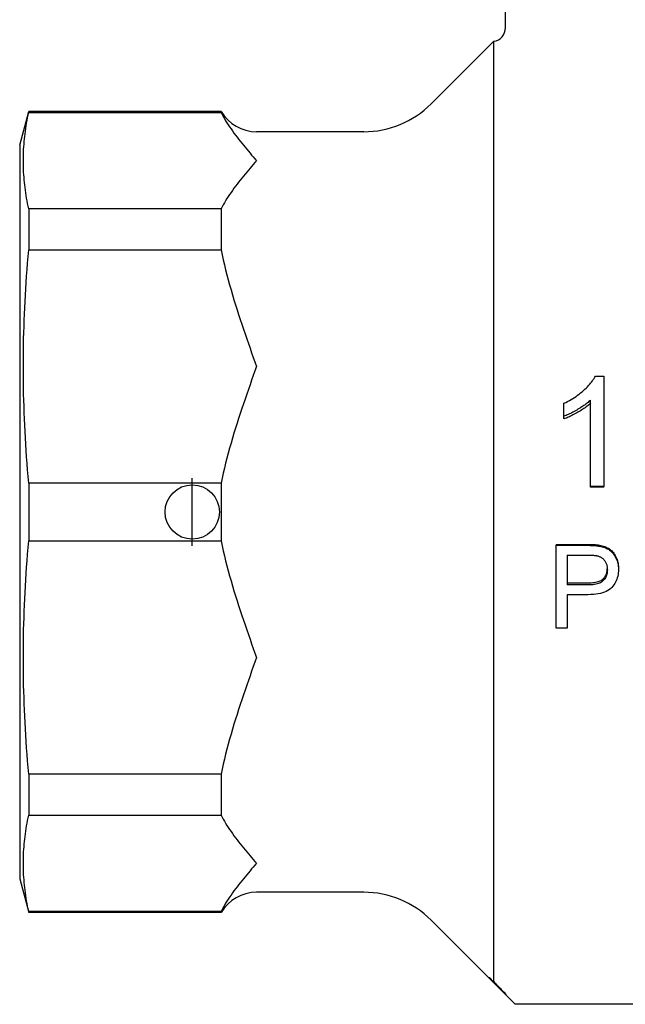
# Model space of a CAD drawing. Header units: millimetres. Extents: x 231 to 1594, y -18 to 379.
# Tile 1 of 5: x 271 to 316, y 159 to 232. Entities that reach past the tile are written whole.
import ezdxf

# ---------------------------------------------------------------- set-up
doc = ezdxf.new("R2010")
doc.units = ezdxf.units.MM
doc.layers.add('DETAIL', color=2, linetype='Continuous')
doc.layers.add('ORIGIN', color=6, linetype='Continuous')

msp = doc.modelspace()

# ---------------------------------------------------------------- linework, layer by layer
at = {"layer": 'DETAIL'}
for p, q in [((306.748, 231.207), (306.748, 235.357)), ((301.278, 225.607), (305.888, 230.216)), ((305.878, 230.155), (305.878, 161.03)), ((270.998, 222.557), (271.668, 225.057)), ((271.668, 225.057), (271.668, 224.979)), ((285.83, 225.057), (271.668, 225.057)), ((271.668, 224.979), (285.83, 224.979)), ((285.83, 225.057), (285.83, 224.979)), ((296.329, 223.557), (288.428, 223.557)), ((270.998, 222.557), (270.998, 168.557)), ((271.668, 217.871), (271.668, 214.852)), ((285.83, 217.871), (271.668, 217.871)), ((285.83, 217.871), (285.83, 214.852)), ((271.668, 214.852), (285.83, 214.852)), ((313.369, 205.559), (314.003, 205.559)), ((314.003, 205.559), (314.003, 197.432)), ((313.021, 197.432), (313.021, 203.795)), ((311.058, 202.606), (311.058, 203.563)), ((311.058, 202.408), (311.058, 202.606)), ((271.668, 197.692), (271.668, 193.422)), ((285.83, 197.692), (271.668, 197.692)), ((285.83, 197.692), (285.83, 193.422)), ((314.003, 197.432), (313.021, 197.432)), ((313.021, 197.38), (313.021, 197.432)), ((314.003, 197.38), (313.021, 197.38)), ((314.003, 197.38), (314.003, 197.432)), ((271.668, 193.422), (285.83, 193.422)), ((310.489, 193.174), (312.753, 193.174)), ((310.489, 193.174), (310.489, 193.105)), ((310.489, 193.105), (312.753, 193.105)), ((310.489, 187.014), (310.489, 193.105)), ((313.668, 193.114), (313.668, 193.044)), ((311.285, 192.378), (311.285, 190.187)), ((311.285, 192.378), (312.822, 192.378)), ((315.072, 191.444), (315.072, 191.325)), ((311.285, 190.338), (312.835, 190.338)), ((312.835, 190.187), (311.285, 190.187)), ((311.285, 189.467), (311.285, 187.014)), ((312.826, 189.467), (311.285, 189.467)), ((311.285, 187.014), (310.489, 187.014)), ((271.668, 176.261), (271.668, 173.242)), ((285.83, 176.261), (271.668, 176.261)), ((285.83, 176.261), (285.83, 173.242)), ((271.668, 173.242), (285.83, 173.242)), ((270.998, 168.557), (271.668, 166.057)), ((296.329, 167.557), (288.428, 167.557)), ((271.668, 166.134), (271.668, 166.057)), ((285.83, 166.134), (271.668, 166.134)), ((285.83, 166.057), (271.668, 166.057)), ((285.83, 166.134), (285.83, 166.057)), ((301.278, 165.506), (305.54, 161.245)), ((305.598, 161.245), (305.54, 161.245)), ((307.478, 159.307), (305.54, 161.245)), ((305.598, 161.245), (305.878, 160.964)), ((306.808, 160.033), (305.878, 160.964)), ((338.714, 159.307), (307.478, 159.307))]:
    msp.add_line(p, q, dxfattribs=at)
at = {"layer": 'DETAIL', "flags": 128}
for points in [[(305.888, 230.216), (305.888, 230.216), (305.888, 230.216), (305.888, 230.215), (305.887, 230.214), (305.887, 230.213), (305.887, 230.212), (305.886, 230.21), (305.886, 230.208), (305.885, 230.206), (305.885, 230.204), (305.884, 230.202), (305.883, 230.199), (305.883, 230.196), (305.882, 230.193), (305.881, 230.19), (305.881, 230.187), (305.88, 230.183), (305.88, 230.179), (305.879, 230.176), (305.879, 230.172), (305.879, 230.168), (305.878, 230.164), (305.878, 230.16), (305.878, 230.155)], [(271.668, 217.871), (271.625, 218.073), (271.584, 218.273), (271.546, 218.471), (271.51, 218.668), (271.477, 218.864), (271.447, 219.058), (271.419, 219.252), (271.393, 219.444), (271.37, 219.636), (271.349, 219.826), (271.331, 220.016), (271.315, 220.205), (271.301, 220.394), (271.289, 220.582), (271.28, 220.77), (271.273, 220.957), (271.269, 221.145), (271.266, 221.332), (271.266, 221.519), (271.269, 221.706), (271.273, 221.893), (271.28, 222.081), (271.289, 222.269), (271.301, 222.457), (271.315, 222.645), (271.331, 222.835), (271.349, 223.024), (271.37, 223.215), (271.393, 223.406), (271.419, 223.599), (271.447, 223.792), (271.477, 223.987), (271.51, 224.182), (271.546, 224.379), (271.584, 224.578), (271.625, 224.778), (271.668, 224.979)], [(285.83, 224.979), (285.905, 224.828), (285.984, 224.675), (286.069, 224.523), (286.158, 224.371), (286.251, 224.219), (286.348, 224.066), (286.449, 223.914), (286.553, 223.762), (286.66, 223.611), (286.769, 223.459), (286.881, 223.309), (286.995, 223.158), (287.111, 223.009), (287.229, 222.86), (287.348, 222.711), (287.467, 222.564), (287.588, 222.418), (287.709, 222.272), (287.83, 222.128), (287.951, 221.985), (288.071, 221.843), (288.191, 221.702), (288.31, 221.563), (288.428, 221.425)], [(288.428, 221.425), (288.31, 221.288), (288.191, 221.148), (288.071, 221.008), (287.951, 220.866), (287.83, 220.723), (287.709, 220.578), (287.588, 220.433), (287.467, 220.287), (287.348, 220.139), (287.229, 219.991), (287.111, 219.842), (286.995, 219.692), (286.881, 219.542), (286.769, 219.391), (286.66, 219.24), (286.553, 219.088), (286.449, 218.936), (286.348, 218.784), (286.251, 218.632), (286.158, 218.48), (286.069, 218.327), (285.984, 218.175), (285.905, 218.023), (285.83, 217.871)], [(271.668, 197.692), (271.625, 198.178), (271.584, 198.661), (271.546, 199.14), (271.51, 199.616), (271.477, 200.088), (271.447, 200.558), (271.419, 201.024), (271.393, 201.489), (271.37, 201.951), (271.349, 202.411), (271.331, 202.87), (271.315, 203.326), (271.301, 203.782), (271.289, 204.236), (271.28, 204.689), (271.273, 205.142), (271.269, 205.594), (271.266, 206.046), (271.266, 206.498), (271.269, 206.949), (271.273, 207.402), (271.28, 207.854), (271.289, 208.308), (271.301, 208.762), (271.315, 209.217), (271.331, 209.674), (271.349, 210.132), (271.37, 210.593), (271.393, 211.055), (271.419, 211.519), (271.447, 211.986), (271.477, 212.456), (271.51, 212.928), (271.546, 213.404), (271.584, 213.883), (271.625, 214.365), (271.668, 214.852)], [(285.83, 214.852), (285.905, 214.486), (285.984, 214.118), (286.069, 213.751), (286.158, 213.383), (286.251, 213.015), (286.348, 212.648), (286.449, 212.281), (286.553, 211.914), (286.66, 211.548), (286.769, 211.182), (286.881, 210.818), (286.995, 210.455), (287.111, 210.094), (287.229, 209.734), (287.348, 209.377), (287.467, 209.021), (287.588, 208.667), (287.709, 208.316), (287.83, 207.968), (287.951, 207.622), (288.071, 207.28), (288.191, 206.94), (288.31, 206.604), (288.428, 206.272)], [(288.428, 206.272), (288.31, 205.939), (288.191, 205.603), (288.071, 205.264), (287.951, 204.921), (287.83, 204.576), (287.709, 204.227), (287.588, 203.876), (287.467, 203.523), (287.348, 203.167), (287.229, 202.809), (287.111, 202.449), (286.995, 202.088), (286.881, 201.725), (286.769, 201.361), (286.66, 200.996), (286.553, 200.63), (286.449, 200.263), (286.348, 199.896), (286.251, 199.528), (286.158, 199.16), (286.069, 198.793), (285.984, 198.425), (285.905, 198.058), (285.83, 197.692)], [(311.058, 203.563), (311.194, 203.628), (311.327, 203.696), (311.457, 203.766), (311.584, 203.838), (311.708, 203.912), (311.829, 203.989), (311.948, 204.068), (312.063, 204.15), (312.176, 204.233), (312.286, 204.319), (312.393, 204.408), (312.497, 204.498), (312.597, 204.589), (312.692, 204.68), (312.783, 204.77), (312.868, 204.86), (312.948, 204.949), (313.023, 205.038), (313.093, 205.126), (313.158, 205.214), (313.218, 205.301), (313.274, 205.388), (313.324, 205.474), (313.369, 205.559)], [(313.021, 203.795), (312.961, 203.739), (312.897, 203.683), (312.831, 203.627), (312.761, 203.57), (312.688, 203.514), (312.612, 203.458), (312.533, 203.402), (312.451, 203.345), (312.366, 203.289), (312.277, 203.232), (312.186, 203.175), (312.092, 203.119), (311.996, 203.063), (311.903, 203.01), (311.811, 202.959), (311.721, 202.911), (311.632, 202.864), (311.545, 202.82), (311.46, 202.779), (311.376, 202.74), (311.294, 202.703), (311.214, 202.668), (311.135, 202.636), (311.058, 202.606)], [(313.021, 203.564), (312.961, 203.509), (312.897, 203.455), (312.831, 203.4), (312.761, 203.346), (312.688, 203.291), (312.612, 203.236), (312.533, 203.182), (312.451, 203.127), (312.366, 203.072), (312.277, 203.017), (312.186, 202.962), (312.092, 202.907), (311.996, 202.853), (311.903, 202.801), (311.811, 202.751), (311.721, 202.704), (311.632, 202.659), (311.545, 202.617), (311.46, 202.576), (311.376, 202.538), (311.294, 202.502), (311.214, 202.469), (311.135, 202.437), (311.058, 202.408)], [(271.668, 176.261), (271.625, 176.748), (271.584, 177.231), (271.546, 177.71), (271.51, 178.185), (271.477, 178.658), (271.447, 179.127), (271.419, 179.594), (271.393, 180.059), (271.37, 180.521), (271.349, 180.981), (271.331, 181.439), (271.315, 181.896), (271.301, 182.351), (271.289, 182.806), (271.28, 183.259), (271.273, 183.712), (271.269, 184.164), (271.266, 184.616), (271.266, 185.067), (271.269, 185.519), (271.273, 185.971), (271.28, 186.424), (271.289, 186.877), (271.301, 187.332), (271.315, 187.787), (271.331, 188.244), (271.349, 188.702), (271.37, 189.162), (271.393, 189.625), (271.419, 190.089), (271.447, 190.556), (271.477, 191.025), (271.51, 191.498), (271.546, 191.973), (271.584, 192.452), (271.625, 192.935), (271.668, 193.422)], [(285.83, 193.422), (285.905, 193.055), (285.984, 192.688), (286.069, 192.321), (286.158, 191.953), (286.251, 191.585), (286.348, 191.218), (286.449, 190.85), (286.553, 190.483), (286.66, 190.117), (286.769, 189.752), (286.881, 189.388), (286.995, 189.025), (287.111, 188.664), (287.229, 188.304), (287.348, 187.946), (287.467, 187.591), (287.588, 187.237), (287.709, 186.886), (287.83, 186.537), (287.951, 186.192), (288.071, 185.849), (288.191, 185.51), (288.31, 185.174), (288.428, 184.842)], [(312.753, 193.174), (312.803, 193.173), (312.851, 193.173), (312.899, 193.173), (312.945, 193.172), (312.99, 193.171), (313.035, 193.17), (313.079, 193.168), (313.121, 193.167), (313.163, 193.165), (313.203, 193.163), (313.243, 193.161), (313.281, 193.159), (313.319, 193.156), (313.356, 193.153), (313.391, 193.15), (313.426, 193.147), (313.46, 193.144), (313.492, 193.14), (313.524, 193.136), (313.555, 193.132), (313.584, 193.128), (313.613, 193.124), (313.641, 193.119), (313.668, 193.114)], [(312.753, 193.105), (312.803, 193.105), (312.851, 193.104), (312.899, 193.104), (312.945, 193.103), (312.99, 193.102), (313.035, 193.101), (313.079, 193.1), (313.121, 193.098), (313.163, 193.096), (313.203, 193.094), (313.243, 193.092), (313.281, 193.089), (313.319, 193.087), (313.356, 193.084), (313.391, 193.081), (313.426, 193.078), (313.46, 193.074), (313.492, 193.07), (313.524, 193.066), (313.555, 193.062), (313.584, 193.058), (313.613, 193.053), (313.641, 193.049), (313.668, 193.044)], [(313.668, 193.114), (313.776, 193.094), (313.88, 193.069), (313.98, 193.041), (314.075, 193.008), (314.165, 192.971), (314.251, 192.93), (314.332, 192.885), (314.409, 192.836), (314.481, 192.782), (314.55, 192.723), (314.616, 192.659), (314.677, 192.589), (314.736, 192.515), (314.79, 192.435), (314.841, 192.35), (314.889, 192.26), (314.932, 192.166), (314.969, 192.07), (315, 191.971), (315.026, 191.87), (315.046, 191.767), (315.06, 191.661), (315.069, 191.554), (315.072, 191.444)], [(313.668, 193.044), (313.776, 193.023), (313.88, 192.998), (313.98, 192.968), (314.075, 192.935), (314.165, 192.897), (314.251, 192.855), (314.332, 192.808), (314.409, 192.758), (314.481, 192.702), (314.55, 192.641), (314.616, 192.575), (314.677, 192.504), (314.736, 192.427), (314.79, 192.345), (314.841, 192.257), (314.889, 192.165), (314.932, 192.068), (314.969, 191.969), (315, 191.868), (315.026, 191.764), (315.046, 191.658), (315.06, 191.549), (315.069, 191.438), (315.072, 191.325)], [(312.822, 192.378), (312.866, 192.378), (312.909, 192.377), (312.951, 192.377), (312.992, 192.376), (313.032, 192.375), (313.07, 192.374), (313.108, 192.373), (313.144, 192.371), (313.179, 192.37), (313.213, 192.368), (313.245, 192.366), (313.277, 192.364), (313.307, 192.361), (313.336, 192.359), (313.364, 192.356), (313.391, 192.353), (313.416, 192.35), (313.441, 192.346), (313.464, 192.342), (313.486, 192.339), (313.507, 192.335), (313.527, 192.33), (313.545, 192.326), (313.563, 192.322)], [(313.563, 192.322), (313.614, 192.306), (313.663, 192.288), (313.711, 192.267), (313.756, 192.244), (313.801, 192.218), (313.843, 192.189), (313.884, 192.158), (313.923, 192.124), (313.961, 192.087), (313.997, 192.048), (314.031, 192.006), (314.063, 191.961), (314.094, 191.914), (314.121, 191.866), (314.146, 191.816), (314.169, 191.765), (314.189, 191.712), (314.206, 191.658), (314.22, 191.602), (314.232, 191.545), (314.241, 191.486), (314.248, 191.426), (314.252, 191.365), (314.253, 191.301)], [(315.072, 191.325), (315.068, 191.196), (315.058, 191.072), (315.041, 190.95), (315.018, 190.832), (314.987, 190.717), (314.95, 190.605), (314.906, 190.497), (314.855, 190.392), (314.798, 190.291), (314.734, 190.192), (314.663, 190.097), (314.585, 190.006), (314.498, 189.92), (314.401, 189.841), (314.292, 189.77), (314.173, 189.707), (314.043, 189.651), (313.902, 189.602), (313.75, 189.561), (313.587, 189.527), (313.413, 189.501), (313.228, 189.482), (313.033, 189.471), (312.826, 189.467)], [(312.835, 190.338), (312.958, 190.34), (313.074, 190.345), (313.184, 190.355), (313.288, 190.367), (313.387, 190.384), (313.479, 190.404), (313.566, 190.428), (313.647, 190.456), (313.722, 190.488), (313.791, 190.523), (313.854, 190.562), (313.911, 190.604), (313.963, 190.65), (314.01, 190.699), (314.053, 190.752), (314.092, 190.807), (314.127, 190.865), (314.158, 190.927), (314.184, 190.991), (314.206, 191.059), (314.224, 191.13), (314.237, 191.203), (314.247, 191.28), (314.252, 191.36)], [(314.253, 191.301), (314.251, 191.214), (314.244, 191.131), (314.233, 191.05), (314.217, 190.973), (314.197, 190.9), (314.173, 190.829), (314.143, 190.763), (314.11, 190.699), (314.072, 190.639), (314.029, 190.582), (313.982, 190.528), (313.931, 190.478), (313.874, 190.432), (313.811, 190.389), (313.741, 190.351), (313.666, 190.317), (313.584, 190.286), (313.496, 190.26), (313.401, 190.238), (313.301, 190.22), (313.194, 190.205), (313.081, 190.195), (312.961, 190.189), (312.835, 190.187)], [(288.428, 184.842), (288.31, 184.509), (288.191, 184.173), (288.071, 183.834), (287.951, 183.491), (287.83, 183.146), (287.709, 182.797), (287.588, 182.446), (287.467, 182.093), (287.348, 181.737), (287.229, 181.379), (287.111, 181.019), (286.995, 180.658), (286.881, 180.295), (286.769, 179.931), (286.66, 179.566), (286.553, 179.2), (286.449, 178.833), (286.348, 178.466), (286.251, 178.098), (286.158, 177.73), (286.069, 177.362), (285.984, 176.995), (285.905, 176.628), (285.83, 176.261)], [(271.668, 166.134), (271.625, 166.336), (271.584, 166.536), (271.546, 166.734), (271.51, 166.931), (271.477, 167.127), (271.447, 167.321), (271.419, 167.515), (271.393, 167.707), (271.37, 167.898), (271.349, 168.089), (271.331, 168.279), (271.315, 168.468), (271.301, 168.657), (271.289, 168.845), (271.28, 169.033), (271.273, 169.22), (271.269, 169.407), (271.266, 169.594), (271.266, 169.782), (271.269, 169.969), (271.273, 170.156), (271.28, 170.343), (271.289, 170.531), (271.301, 170.719), (271.315, 170.908), (271.331, 171.097), (271.349, 171.287), (271.37, 171.478), (271.393, 171.669), (271.419, 171.862), (271.447, 172.055), (271.477, 172.249), (271.51, 172.445), (271.546, 172.642), (271.584, 172.841), (271.625, 173.041), (271.668, 173.242)], [(285.83, 173.242), (285.905, 173.09), (285.984, 172.938), (286.069, 172.786), (286.158, 172.634), (286.251, 172.481), (286.348, 172.329), (286.449, 172.177), (286.553, 172.025), (286.66, 171.873), (286.769, 171.722), (286.881, 171.571), (286.995, 171.421), (287.111, 171.271), (287.229, 171.122), (287.348, 170.974), (287.467, 170.827), (287.588, 170.68), (287.709, 170.535), (287.83, 170.391), (287.951, 170.247), (288.071, 170.105), (288.191, 169.965), (288.31, 169.826), (288.428, 169.688)], [(288.428, 169.688), (288.31, 169.55), (288.191, 169.411), (288.071, 169.271), (287.951, 169.129), (287.83, 168.986), (287.709, 168.841), (287.588, 168.696), (287.467, 168.549), (287.348, 168.402), (287.229, 168.254), (287.111, 168.105), (286.995, 167.955), (286.881, 167.805), (286.769, 167.654), (286.66, 167.503), (286.553, 167.351), (286.449, 167.199), (286.348, 167.047), (286.251, 166.895), (286.158, 166.742), (286.069, 166.59), (285.984, 166.438), (285.905, 166.286), (285.83, 166.134)], [(305.878, 161.03), (305.881, 161.021), (305.889, 161.007), (305.903, 160.988), (305.921, 160.964), (305.944, 160.936), (305.972, 160.903), (306.004, 160.867), (306.039, 160.828), (306.076, 160.788), (306.115, 160.746), (306.155, 160.702), (306.198, 160.657), (306.243, 160.61), (306.29, 160.561), (306.338, 160.511), (306.388, 160.459), (306.439, 160.407), (306.491, 160.354), (306.543, 160.3), (306.596, 160.246), (306.65, 160.192), (306.703, 160.139), (306.756, 160.086), (306.808, 160.033)]]:
    msp.add_lwpolyline(points, dxfattribs=at)
at = {"layer": 'DETAIL'}
for centre, radius, start, end in [((305.748, 231.207), 1, 278.03764, 0), ((296.329, 230.557), 7, 270, 315), ((288.428, 226.557), 3, 210, 270), ((288.428, 164.557), 3, 90, 150), ((296.329, 160.557), 7, 45, 90)]:
    msp.add_arc(centre, radius, start, end, dxfattribs=at)
at = {"layer": 'ORIGIN'}
msp.add_line((283.698, 193.057), (283.698, 198.057), dxfattribs=at)
msp.add_circle((283.698, 195.557), 2, dxfattribs=at)

doc.saveas('drawing.dxf')
